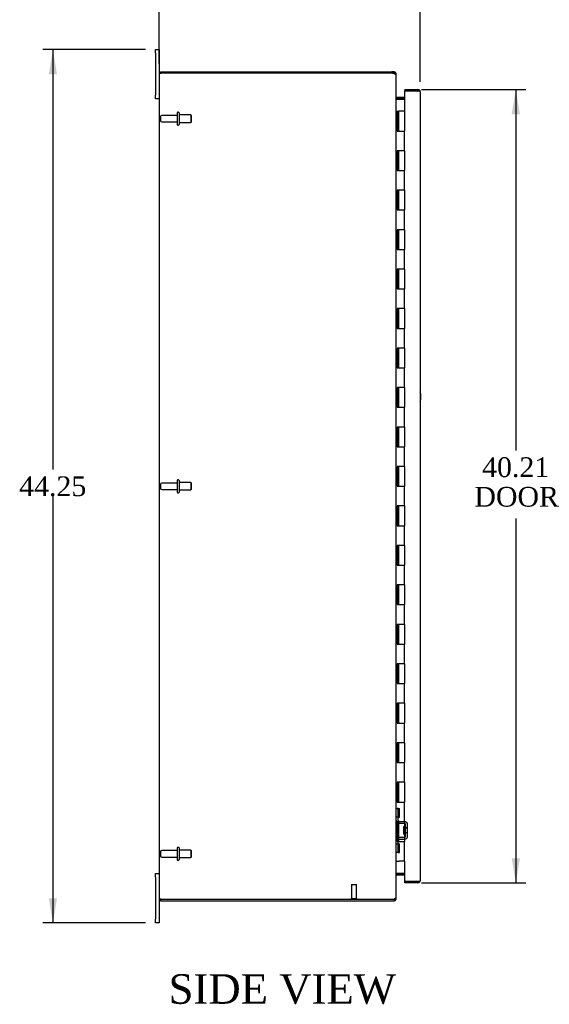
# Model space of a CAD drawing. Header units: inches. Extents: x 17 to 237, y 4 to 158.
# Tile 1 of 9: x 18 to 45, y 50 to 100. Entities that reach past the tile are written whole.
import ezdxf
from ezdxf.enums import TextEntityAlignment as Align

# ---------------------------------------------------------------- set-up
doc = ezdxf.new("R2010")
doc.units = ezdxf.units.IN
doc.header["$MEASUREMENT"] = 0
for name, color, linetype in [('COM40153-1', 7, 'CONTINUOUS'), ('COM42780', 7, 'CONTINUOUS'), ('COM48462', 7, 'CONTINUOUS'), ('COM70236-3', 7, 'CONTINUOUS'), ('COM71782-3', 7, 'CONTINUOUS'), ('DEFAULT', 7, 'CONTINUOUS'), ('FET07710', 7, 'CONTINUOUS'), ('HNG10620-38B', 7, 'CONTINUOUS'), ('HNG10620-38C', 7, 'CONTINUOUS'), ('STD21878', 7, 'CONTINUOUS'), ('STD26094', 7, 'CONTINUOUS')]:
    doc.layers.add(name, color=color, linetype=linetype)
doc.styles.add('SEACAD_TIMES_NEW_ROMAN', font='times.ttf')

# ---------------------------------------------------------------- blocks, each defined once
blk = doc.blocks.new('GDIMGGROUP2')
at = {"layer": 'DEFAULT', "linetype": 'Continuous'}
for points in [[(26.39, 101.419), (25.14, 101.211), (26.39, 101.003)], [(37.1, 101.419), (37.1, 101.003), (38.35, 101.211)]]:
    blk.add_hatch(color=136, dxfattribs=at).paths.add_polyline_path(points)
at = {"layer": 'DEFAULT', "color": 136, "linetype": 'Continuous'}
for p, q in [((25.14, 97.31), (25.14, 101.711)), ((38.35, 96.377), (38.35, 101.711)), ((25.14, 101.211), (29.689, 101.211)), ((33.801, 101.211), (38.35, 101.211))]:
    blk.add_line(p, q, dxfattribs=at)
at = {"layer": 'DEFAULT', "color": 136, "linetype": 'Continuous', "style": 'SEACAD_TIMES_NEW_ROMAN'}
blk.add_text('13.21', height=1, dxfattribs=at).set_placement((30.039, 101.711), align=Align.TOP_LEFT)
blk = doc.blocks.new('GDIMGGROUP3')
at = {"layer": 'DEFAULT', "linetype": 'Continuous'}
for points in [[(19.552, 96.757), (19.969, 96.757), (19.76, 98.007)], [(19.552, 55.007), (19.76, 53.757), (19.969, 55.007)]]:
    blk.add_hatch(color=136, dxfattribs=at).paths.add_polyline_path(points)
at = {"layer": 'DEFAULT', "color": 136, "linetype": 'Continuous'}
for p, q in [((24.453, 98.007), (19.26, 98.007)), ((19.76, 98.007), (19.76, 76.732)), ((19.76, 75.382), (19.76, 53.757)), ((24.453, 53.757), (19.26, 53.757))]:
    blk.add_line(p, q, dxfattribs=at)
at = {"layer": 'DEFAULT', "color": 136, "linetype": 'Continuous', "style": 'SEACAD_TIMES_NEW_ROMAN'}
blk.add_text('44.25', height=1, dxfattribs=at).set_placement((18.054, 76.382), align=Align.TOP_LEFT)
blk = doc.blocks.new('GDIMGGROUP12')
at = {"layer": 'DEFAULT', "linetype": 'Continuous'}
for points in [[(43.402, 94.735), (43.194, 95.985), (42.986, 94.735)], [(43.402, 57.03), (42.986, 57.03), (43.194, 55.78)]]:
    blk.add_hatch(color=136, dxfattribs=at).paths.add_polyline_path(points)
at = {"layer": 'DEFAULT', "color": 136, "linetype": 'Continuous'}
for p, q in [((38.412, 95.985), (43.694, 95.985)), ((43.194, 95.985), (43.194, 77.699)), ((43.194, 74.245), (43.194, 55.78)), ((38.412, 55.78), (43.694, 55.78))]:
    blk.add_line(p, q, dxfattribs=at)
at = {"layer": 'DEFAULT', "color": 136, "linetype": 'Continuous', "style": 'SEACAD_TIMES_NEW_ROMAN'}
for s, p in [('40.21', (41.488, 77.349)), ('DOOR', (41.097, 75.849))]:
    blk.add_text(s, height=1, dxfattribs=at).set_placement(p, align=Align.TOP_LEFT)

msp = doc.modelspace()

# ---------------------------------------------------------------- linework, layer by layer
at = {"layer": 'COM40153-1', "color": 7}
msp.add_arc((37.64, 80.422), 0.75, 341.2031, 18.7969, dxfattribs=at)
at = {"layer": 'COM42780', "color": 7}
for p, q in [((37.14, 59.559), (37.182, 59.559)), ((37.232, 59.559), (37.182, 59.559)), ((37.232, 59.559), (37.299, 59.559)), ((37.232, 59.122), (37.232, 59.559)), ((37.235, 59.559), (37.235, 59.122)), ((37.299, 59.122), (37.299, 59.559)), ((37.182, 59.122), (37.14, 59.122)), ((37.232, 59.122), (37.182, 59.122)), ((37.232, 59.122), (37.299, 59.122)), ((37.235, 58.937), (37.235, 59.122)), ((37.571, 58.884), (37.282, 58.889)), ((37.626, 58.872), (37.571, 58.884)), ((37.57, 58.789), (37.28, 58.794)), ((37.522, 58.249), (37.522, 58.639)), ((37.617, 58.639), (37.522, 58.639)), ((37.712, 58.569), (37.522, 58.569)), ((37.712, 58.551), (37.522, 58.551)), ((37.617, 58.147), (37.617, 58.741)), ((37.712, 58.147), (37.712, 58.741)), ((37.235, 57.766), (37.235, 57.951)), ((37.28, 58.094), (37.57, 58.099)), ((37.282, 57.999), (37.571, 58.004)), ((37.522, 58.338), (37.712, 58.338)), ((37.712, 58.319), (37.522, 58.319)), ((37.522, 58.249), (37.617, 58.249)), ((37.571, 58.004), (37.626, 58.016)), ((37.14, 57.766), (37.182, 57.766)), ((37.182, 57.766), (37.232, 57.766)), ((37.232, 57.766), (37.299, 57.766)), ((37.232, 57.329), (37.232, 57.766)), ((37.234, 57.634), (37.235, 57.634)), ((37.234, 57.525), (37.234, 57.634)), ((37.234, 57.604), (37.235, 57.604)), ((37.234, 57.525), (37.235, 57.525)), ((37.234, 57.494), (37.234, 57.525)), ((37.234, 57.519), (37.235, 57.519)), ((37.234, 57.494), (37.235, 57.494)), ((37.234, 57.461), (37.234, 57.494)), ((37.234, 57.461), (37.235, 57.461)), ((37.235, 57.766), (37.235, 57.329)), ((37.299, 57.329), (37.299, 57.766)), ((37.182, 57.329), (37.14, 57.329)), ((37.232, 57.329), (37.182, 57.329)), ((37.232, 57.329), (37.299, 57.329))]:
    msp.add_line(p, q, dxfattribs=at)
for centre, radius, start, end in [((37.283, 58.937), 0.143, 180, 206.9082), ((37.283, 58.937), 0.048, 180, 269), ((37.283, 58.937), 0.143, 206.9082, 269), ((37.569, 58.741), 0.048, 0, 89), ((37.569, 58.741), 0.143, 0, 66.6665), ((37.283, 57.951), 0.143, 153.0918, 180), ((37.283, 57.951), 0.143, 91, 153.0918), ((37.283, 57.951), 0.048, 91, 180), ((37.569, 58.147), 0.048, 271, 0), ((37.569, 58.147), 0.143, 293.3335, 0)]:
    msp.add_arc(centre, radius, start, end, dxfattribs=at)
at = {"layer": 'COM48462', "color": 7}
for p, q in [((25.14, 96.81), (25.248, 96.81)), ((25.14, 96.81), (25.14, 54.954)), ((36.914, 96.81), (25.248, 96.81)), ((37.14, 55.059), (37.14, 96.705)), ((37.166, 95.482), (37.176, 95.482)), ((37.555, 95.482), (37.176, 95.482)), ((37.176, 56.282), (37.166, 56.282)), ((37.176, 56.282), (37.555, 56.282)), ((25.248, 54.954), (25.14, 54.954)), ((25.248, 54.954), (36.914, 54.954))]:
    msp.add_line(p, q, dxfattribs=at)
for centre, radius, start, end in [((36.914, 96.56), 0.25, 61.8454, 90), ((37.092, 96.701), 0.0479, 4.8578, 50.2027), ((37.282, 95.565), 0.142, 183.3442, 215.3106), ((37.282, 56.2), 0.142, 144.6894, 176.6558), ((36.914, 55.204), 0.25, 270, 298.1546), ((36.986, 55.198), 0.219, 281.9896, 308.4732), ((37.092, 55.063), 0.0479, 309.7973, 355.1422)]:
    msp.add_arc(centre, radius, start, end, dxfattribs=at)
msp.add_open_spline([(37.123, 96.738), (37.122, 96.739), (37.12, 96.741), (37.116, 96.744), (37.112, 96.747), (37.107, 96.75), (37.103, 96.753), (37.097, 96.756), (37.092, 96.759), (37.084, 96.762), (37.074, 96.767), (37.062, 96.771), (37.051, 96.775), (37.042, 96.778), (37.035, 96.78), (37.032, 96.781)], degree=3, knots=[0, 0, 0, 0, 0.058508, 0.117588, 0.177234, 0.23744, 0.298196, 0.359495, 0.421327, 0.483683, 0.609872, 0.738031, 0.824554, 0.911887, 1, 1, 1, 1], dxfattribs=at)
at = {"layer": 'COM70236-3', "color": 7}
for p, q in [((25.212, 96.81), (25.212, 96.882)), ((25.212, 96.882), (36.914, 96.882)), ((37.032, 96.882), (36.914, 96.882)), ((37.032, 96.81), (36.914, 96.81)), ((37.032, 96.81), (37.032, 96.882)), ((37.068, 96.774), (37.062, 96.794)), ((37.068, 96.774), (37.14, 96.774)), ((37.14, 96.705), (37.14, 96.774)), ((37.166, 95.581), (37.148, 95.518)), ((37.555, 95.579), (37.176, 95.579)), ((37.555, 95.507), (37.176, 95.507)), ((37.166, 56.184), (37.148, 56.246)), ((37.176, 56.257), (37.555, 56.257)), ((37.176, 56.185), (37.555, 56.185)), ((25.212, 54.954), (25.212, 54.882)), ((36.914, 54.954), (37.032, 54.954)), ((37.032, 54.954), (37.032, 54.882)), ((37.062, 54.971), (37.068, 54.99)), ((37.068, 54.99), (37.14, 54.99)), ((37.14, 54.99), (37.14, 55.059)), ((25.212, 54.882), (36.914, 54.882)), ((36.914, 54.882), (37.032, 54.882))]:
    msp.add_line(p, q, dxfattribs=at)
for centre, radius, start, end in [((37.032, 96.774), 0.108, 32.6431, 90), ((37.032, 96.774), 0.036, 32.6431, 90), ((37.032, 96.774), 0.108, 0, 32.6431), ((37.176, 95.615), 0.036, 180, 253.7795), ((37.176, 95.615), 0.108, 253.7795, 270), ((37.176, 95.615), 0.036, 253.7795, 270), ((37.176, 56.149), 0.036, 106.2205, 180), ((37.176, 56.149), 0.108, 90, 106.2205), ((37.176, 56.149), 0.036, 90, 106.2205), ((37.032, 54.99), 0.036, 270, 327.3569), ((37.032, 54.99), 0.108, 270, 327.3569), ((37.032, 54.99), 0.108, 327.3569, 0)]:
    msp.add_arc(centre, radius, start, end, dxfattribs=at)
at = {"layer": 'COM71782-3', "color": 7}
for p, q in [((38.242, 95.913), (37.555, 95.913)), ((37.555, 95.913), (37.555, 94.882)), ((37.583, 95.985), (37.583, 95.913)), ((37.583, 95.985), (38.242, 95.985)), ((37.583, 95.913), (38.242, 95.913)), ((38.344, 95.913), (38.242, 95.913)), ((38.242, 95.913), (38.344, 95.913)), ((38.35, 95.877), (38.35, 55.888)), ((37.555, 56.882), (37.555, 55.852)), ((37.555, 55.852), (38.242, 55.852)), ((37.583, 55.78), (37.583, 55.852)), ((38.242, 55.852), (37.583, 55.852)), ((38.242, 55.78), (37.583, 55.78)), ((38.242, 55.852), (38.344, 55.852)), ((38.344, 55.852), (38.242, 55.852))]:
    msp.add_line(p, q, dxfattribs=at)
for centre, start, end in [((38.242, 95.877), 19.4712, 90), ((38.242, 95.877), 0, 19.4712), ((38.242, 55.888), 340.5288, 360), ((38.242, 55.888), 270, 340.5288)]:
    msp.add_arc(centre, 0.108, start, end, dxfattribs=at)
for centre, start_param, end_param in [((38.242, 95.877), 3.141593, 3.48143), ((38.242, 55.888), 2.801756, 3.141593)]:
    msp.add_ellipse(centre, major_axis=(-0.108, 0), ratio=0.997813, start_param=start_param, end_param=end_param, dxfattribs=at)
at = {"layer": 'FET07710', "color": 7}
for p, q in [((24.953, 97.82), (24.953, 98.007)), ((24.953, 98.007), (25.14, 98.007)), ((24.953, 97.82), (24.953, 95.695)), ((25.14, 98.007), (25.14, 97.82)), ((25.14, 97.82), (25.14, 96.81)), ((24.953, 95.507), (24.953, 95.695)), ((25.14, 95.507), (24.953, 95.507)), ((24.953, 56.07), (24.953, 56.257)), ((24.953, 56.257), (25.14, 56.257)), ((24.953, 56.07), (24.953, 53.945)), ((25.14, 54.954), (25.14, 53.945)), ((24.953, 53.757), (24.953, 53.945)), ((25.14, 53.945), (25.14, 53.757)), ((25.14, 53.757), (24.953, 53.757))]:
    msp.add_line(p, q, dxfattribs=at)
at = {"layer": 'HNG10620-38B', "color": 7}
for p, q in [((37.14, 94.882), (37.166, 94.882)), ((37.166, 94.882), (37.184, 94.882)), ((37.184, 94.882), (37.226, 94.882)), ((37.184, 94.882), (37.184, 93.882)), ((37.226, 94.882), (37.226, 93.882)), ((37.184, 93.882), (37.292, 93.882)), ((37.292, 93.882), (37.555, 93.882)), ((37.555, 92.882), (37.555, 93.882)), ((37.292, 92.882), (37.184, 92.882)), ((37.184, 92.882), (37.184, 91.882)), ((37.226, 92.882), (37.226, 91.882)), ((37.555, 92.882), (37.292, 92.882)), ((37.184, 91.882), (37.292, 91.882)), ((37.292, 91.882), (37.555, 91.882)), ((37.555, 90.882), (37.555, 91.882)), ((37.292, 90.882), (37.184, 90.882)), ((37.184, 90.882), (37.184, 89.882)), ((37.226, 90.882), (37.226, 89.882)), ((37.555, 90.882), (37.292, 90.882)), ((37.184, 89.882), (37.292, 89.882)), ((37.292, 89.882), (37.555, 89.882)), ((37.555, 88.882), (37.555, 89.882)), ((37.292, 88.882), (37.184, 88.882)), ((37.184, 88.882), (37.184, 87.882)), ((37.226, 88.882), (37.226, 87.882)), ((37.555, 88.882), (37.292, 88.882)), ((37.184, 87.882), (37.292, 87.882)), ((37.292, 87.882), (37.555, 87.882)), ((37.555, 86.882), (37.555, 87.882)), ((37.292, 86.882), (37.184, 86.882)), ((37.184, 86.882), (37.184, 85.882)), ((37.226, 86.882), (37.226, 85.882)), ((37.555, 86.882), (37.292, 86.882)), ((37.184, 85.882), (37.292, 85.882)), ((37.292, 85.882), (37.555, 85.882)), ((37.555, 84.882), (37.555, 85.882)), ((37.292, 84.882), (37.184, 84.882)), ((37.184, 84.882), (37.184, 83.882)), ((37.226, 84.882), (37.226, 83.882)), ((37.555, 84.882), (37.292, 84.882)), ((37.184, 83.882), (37.292, 83.882)), ((37.292, 83.882), (37.555, 83.882)), ((37.555, 82.882), (37.555, 83.882)), ((37.292, 82.882), (37.184, 82.882)), ((37.184, 82.882), (37.184, 81.882)), ((37.226, 82.882), (37.226, 81.882)), ((37.555, 82.882), (37.292, 82.882)), ((37.184, 81.882), (37.292, 81.882)), ((37.292, 81.882), (37.555, 81.882)), ((37.555, 80.882), (37.555, 81.882)), ((37.292, 80.882), (37.184, 80.882)), ((37.184, 80.882), (37.184, 79.882)), ((37.226, 80.882), (37.226, 79.882)), ((37.555, 80.882), (37.292, 80.882)), ((37.184, 79.882), (37.292, 79.882)), ((37.292, 79.882), (37.555, 79.882)), ((37.555, 78.882), (37.555, 79.882)), ((37.292, 78.882), (37.184, 78.882)), ((37.184, 78.882), (37.184, 77.882)), ((37.226, 78.882), (37.226, 77.882)), ((37.555, 78.882), (37.292, 78.882)), ((37.184, 77.882), (37.292, 77.882)), ((37.292, 77.882), (37.555, 77.882)), ((37.555, 76.882), (37.555, 77.882)), ((37.292, 76.882), (37.184, 76.882)), ((37.184, 76.882), (37.184, 75.882)), ((37.226, 76.882), (37.226, 75.882)), ((37.555, 76.882), (37.292, 76.882)), ((37.184, 75.882), (37.292, 75.882)), ((37.292, 75.882), (37.555, 75.882)), ((37.555, 74.882), (37.555, 75.882)), ((37.292, 74.882), (37.184, 74.882)), ((37.184, 74.882), (37.184, 73.882)), ((37.226, 74.882), (37.226, 73.882)), ((37.555, 74.882), (37.292, 74.882)), ((37.184, 73.882), (37.292, 73.882)), ((37.292, 73.882), (37.555, 73.882)), ((37.555, 72.882), (37.555, 73.882)), ((37.292, 72.882), (37.184, 72.882)), ((37.184, 72.882), (37.184, 71.882)), ((37.226, 72.882), (37.226, 71.882)), ((37.555, 72.882), (37.292, 72.882)), ((37.184, 71.882), (37.292, 71.882)), ((37.292, 71.882), (37.555, 71.882)), ((37.555, 70.882), (37.555, 71.882)), ((37.292, 70.882), (37.184, 70.882)), ((37.184, 70.882), (37.184, 69.882)), ((37.226, 70.882), (37.226, 69.882)), ((37.555, 70.882), (37.292, 70.882)), ((37.184, 69.882), (37.292, 69.882)), ((37.292, 69.882), (37.555, 69.882)), ((37.555, 68.882), (37.555, 69.882)), ((37.292, 68.882), (37.184, 68.882)), ((37.184, 68.882), (37.184, 67.882)), ((37.226, 68.882), (37.226, 67.882)), ((37.555, 68.882), (37.292, 68.882)), ((37.184, 67.882), (37.292, 67.882)), ((37.292, 67.882), (37.555, 67.882)), ((37.555, 66.882), (37.555, 67.882)), ((37.292, 66.882), (37.184, 66.882)), ((37.184, 66.882), (37.184, 65.882)), ((37.226, 66.882), (37.226, 65.882)), ((37.555, 66.882), (37.292, 66.882)), ((37.184, 65.882), (37.292, 65.882)), ((37.292, 65.882), (37.555, 65.882)), ((37.555, 64.882), (37.555, 65.882)), ((37.292, 64.882), (37.184, 64.882)), ((37.184, 64.882), (37.184, 63.882)), ((37.226, 64.882), (37.226, 63.882)), ((37.555, 64.882), (37.292, 64.882)), ((37.184, 63.882), (37.292, 63.882)), ((37.292, 63.882), (37.555, 63.882)), ((37.555, 62.882), (37.555, 63.882)), ((37.292, 62.882), (37.184, 62.882)), ((37.184, 62.882), (37.184, 61.882)), ((37.226, 62.882), (37.226, 61.882)), ((37.555, 62.882), (37.292, 62.882)), ((37.184, 61.882), (37.292, 61.882)), ((37.292, 61.882), (37.555, 61.882)), ((37.555, 60.882), (37.555, 61.882)), ((37.292, 60.882), (37.184, 60.882)), ((37.184, 60.882), (37.184, 59.882)), ((37.226, 60.882), (37.226, 59.882)), ((37.555, 60.882), (37.292, 60.882)), ((37.184, 59.882), (37.292, 59.882)), ((37.292, 59.882), (37.555, 59.882)), ((37.555, 58.882), (37.555, 59.882)), ((37.292, 58.882), (37.184, 58.882)), ((37.184, 58.882), (37.184, 57.882)), ((37.226, 58.882), (37.226, 57.882)), ((37.555, 58.882), (37.292, 58.882)), ((37.184, 57.882), (37.292, 57.882)), ((37.292, 57.882), (37.555, 57.882)), ((37.555, 56.882), (37.555, 57.882)), ((37.14, 56.882), (37.166, 56.882)), ((37.166, 56.882), (37.292, 56.882)), ((37.555, 56.882), (37.292, 56.882))]:
    msp.add_line(p, q, dxfattribs=at)
at = {"layer": 'HNG10620-38C', "color": 7}
for p, q in [((37.555, 94.882), (37.247, 94.882)), ((37.247, 94.882), (37.247, 93.882)), ((37.555, 94.882), (37.555, 93.882)), ((37.292, 93.882), (37.555, 93.882)), ((37.555, 92.882), (37.555, 93.882)), ((37.247, 92.882), (37.247, 91.882)), ((37.555, 92.882), (37.292, 92.882)), ((37.555, 92.882), (37.555, 91.882)), ((37.292, 91.882), (37.555, 91.882)), ((37.555, 90.882), (37.555, 91.882)), ((37.247, 90.882), (37.247, 89.882)), ((37.555, 90.882), (37.292, 90.882)), ((37.555, 90.882), (37.555, 89.882)), ((37.292, 89.882), (37.555, 89.882)), ((37.555, 88.882), (37.555, 89.882)), ((37.247, 88.882), (37.247, 87.882)), ((37.555, 88.882), (37.292, 88.882)), ((37.555, 88.882), (37.555, 87.882)), ((37.292, 87.882), (37.555, 87.882)), ((37.555, 86.882), (37.555, 87.882)), ((37.247, 86.882), (37.247, 85.882)), ((37.555, 86.882), (37.292, 86.882)), ((37.555, 86.882), (37.555, 85.882)), ((37.292, 85.882), (37.555, 85.882)), ((37.555, 84.882), (37.555, 85.882)), ((37.247, 84.882), (37.247, 83.882)), ((37.555, 84.882), (37.292, 84.882)), ((37.555, 84.882), (37.555, 83.882)), ((37.292, 83.882), (37.555, 83.882)), ((37.555, 82.882), (37.555, 83.882)), ((37.247, 82.882), (37.247, 81.882)), ((37.555, 82.882), (37.292, 82.882)), ((37.555, 82.882), (37.555, 81.882)), ((37.292, 81.882), (37.555, 81.882)), ((37.555, 80.882), (37.555, 81.882)), ((37.247, 80.882), (37.247, 79.882)), ((37.555, 80.882), (37.292, 80.882)), ((37.555, 80.882), (37.555, 79.882)), ((37.292, 79.882), (37.555, 79.882)), ((37.555, 78.882), (37.555, 79.882)), ((37.247, 78.882), (37.247, 77.882)), ((37.555, 78.882), (37.292, 78.882)), ((37.555, 78.882), (37.555, 77.882)), ((37.292, 77.882), (37.555, 77.882)), ((37.555, 76.882), (37.555, 77.882)), ((37.247, 76.882), (37.247, 75.882)), ((37.555, 76.882), (37.292, 76.882)), ((37.555, 76.882), (37.555, 75.882)), ((37.292, 75.882), (37.555, 75.882)), ((37.555, 74.882), (37.555, 75.882)), ((37.247, 74.882), (37.247, 73.882)), ((37.555, 74.882), (37.292, 74.882)), ((37.555, 74.882), (37.555, 73.882)), ((37.292, 73.882), (37.555, 73.882)), ((37.555, 72.882), (37.555, 73.882)), ((37.247, 72.882), (37.247, 71.882)), ((37.555, 72.882), (37.292, 72.882)), ((37.555, 72.882), (37.555, 71.882)), ((37.292, 71.882), (37.555, 71.882)), ((37.555, 70.882), (37.555, 71.882)), ((37.247, 70.882), (37.247, 69.882)), ((37.555, 70.882), (37.292, 70.882)), ((37.555, 70.882), (37.555, 69.882)), ((37.292, 69.882), (37.555, 69.882)), ((37.555, 68.882), (37.555, 69.882)), ((37.247, 68.882), (37.247, 67.882)), ((37.555, 68.882), (37.292, 68.882)), ((37.555, 68.882), (37.555, 67.882)), ((37.292, 67.882), (37.555, 67.882)), ((37.555, 66.882), (37.555, 67.882)), ((37.247, 66.882), (37.247, 65.882)), ((37.555, 66.882), (37.292, 66.882)), ((37.555, 66.882), (37.555, 65.882)), ((37.292, 65.882), (37.555, 65.882)), ((37.555, 64.882), (37.555, 65.882)), ((37.247, 64.882), (37.247, 63.882)), ((37.555, 64.882), (37.292, 64.882)), ((37.555, 64.882), (37.555, 63.882)), ((37.292, 63.882), (37.555, 63.882)), ((37.555, 62.882), (37.555, 63.882)), ((37.247, 62.882), (37.247, 61.882)), ((37.555, 62.882), (37.292, 62.882)), ((37.555, 62.882), (37.555, 61.882)), ((37.292, 61.882), (37.555, 61.882)), ((37.555, 60.882), (37.555, 61.882)), ((37.247, 60.882), (37.247, 59.882)), ((37.555, 60.882), (37.292, 60.882)), ((37.555, 60.882), (37.555, 59.882)), ((37.292, 59.882), (37.555, 59.882)), ((37.555, 58.882), (37.555, 59.882)), ((37.247, 58.882), (37.247, 57.882)), ((37.555, 58.882), (37.292, 58.882)), ((37.555, 58.882), (37.555, 57.882)), ((37.292, 57.882), (37.555, 57.882)), ((37.555, 56.882), (37.555, 57.882))]:
    msp.add_line(p, q, dxfattribs=at)
at = {"layer": 'STD21878', "color": 7}
for p, q in [((34.883, 55.704), (35.133, 55.704)), ((34.883, 55.704), (34.883, 54.985)), ((35.133, 54.985), (35.133, 55.704)), ((34.867, 54.985), (35.148, 54.985)), ((34.867, 54.985), (34.867, 54.954)), ((34.867, 54.954), (35.148, 54.954)), ((35.148, 54.954), (35.148, 54.985))]:
    msp.add_line(p, q, dxfattribs=at)
at = {"layer": 'STD26094', "color": 7}
for p, q in [((26.049, 94.802), (26.049, 94.212)), ((26.119, 94.832), (26.079, 94.832)), ((26.149, 94.802), (26.149, 94.212)), ((25.212, 94.612), (25.212, 94.402)), ((26.049, 94.672), (25.272, 94.672)), ((25.272, 94.342), (26.049, 94.342)), ((26.736, 94.695), (26.149, 94.695)), ((26.149, 94.32), (26.736, 94.32)), ((26.736, 94.695), (26.736, 94.32)), ((26.774, 94.657), (26.736, 94.695)), ((26.736, 94.32), (26.774, 94.357)), ((26.774, 94.357), (26.774, 94.657)), ((26.079, 94.182), (26.119, 94.182)), ((25.212, 75.987), (25.212, 75.777)), ((26.049, 76.047), (25.272, 76.047)), ((26.049, 76.177), (26.049, 75.587)), ((26.119, 76.207), (26.079, 76.207)), ((26.149, 76.177), (26.149, 75.587)), ((26.736, 76.07), (26.149, 76.07)), ((26.736, 76.07), (26.736, 75.695)), ((26.774, 76.032), (26.736, 76.07)), ((26.774, 75.732), (26.774, 76.032)), ((25.272, 75.717), (26.049, 75.717)), ((26.079, 75.557), (26.119, 75.557)), ((26.149, 75.695), (26.736, 75.695)), ((26.736, 75.695), (26.774, 75.732)), ((26.049, 57.422), (25.272, 57.422)), ((26.049, 57.552), (26.049, 56.962)), ((26.119, 57.582), (26.079, 57.582)), ((26.149, 57.552), (26.149, 56.962)), ((26.736, 57.445), (26.149, 57.445)), ((26.736, 57.445), (26.736, 57.07)), ((26.774, 57.407), (26.736, 57.445)), ((26.774, 57.107), (26.774, 57.407)), ((25.212, 57.362), (25.212, 57.152)), ((25.272, 57.092), (26.049, 57.092)), ((26.079, 56.932), (26.119, 56.932)), ((26.149, 57.07), (26.736, 57.07)), ((26.736, 57.07), (26.774, 57.107))]:
    msp.add_line(p, q, dxfattribs=at)
for centre, radius, start, end in [((26.079, 94.802), 0.03, 90, 180), ((26.119, 94.802), 0.03, 0, 90), ((25.272, 94.612), 0.06, 90, 180), ((25.272, 94.402), 0.06, 180, 270), ((26.079, 94.212), 0.03, 180, 270), ((26.119, 94.212), 0.03, 270, 0), ((25.272, 75.987), 0.06, 90, 180), ((26.079, 76.177), 0.03, 90, 180), ((26.119, 76.177), 0.03, 0, 90), ((25.272, 75.777), 0.06, 180, 270), ((26.079, 75.587), 0.03, 180, 270), ((26.119, 75.587), 0.03, 270, 0), ((25.272, 57.362), 0.06, 90, 180), ((26.079, 57.552), 0.03, 90, 180), ((26.119, 57.552), 0.03, 0, 90), ((25.272, 57.152), 0.06, 180, 270), ((26.079, 56.962), 0.03, 180, 270), ((26.119, 56.962), 0.03, 270, 0)]:
    msp.add_arc(centre, radius, start, end, dxfattribs=at)

# ---------------------------------------------------------------- block references
at = {"layer": 'DEFAULT', "color": 7}
for name in ['GDIMGGROUP2', 'GDIMGGROUP3', 'GDIMGGROUP12']:
    msp.add_blockref(name, (0, 0), dxfattribs=at)

# ---------------------------------------------------------------- texts
at = {"layer": 'DEFAULT', "color": 7, "style": 'SEACAD_TIMES_NEW_ROMAN'}
msp.add_text('SIDE VIEW', height=1.5, dxfattribs=at).set_placement((25.615, 51.157), align=Align.TOP_LEFT)

doc.saveas('drawing.dxf')
